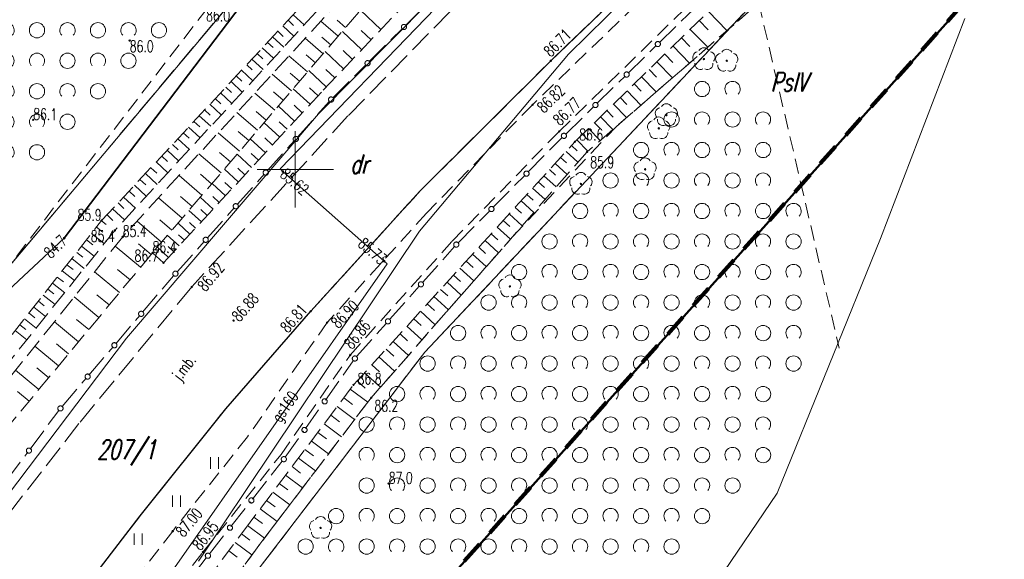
# Model space of a CAD drawing. Header units: metres. Extents: x 6593598 to 6594599, y 5883266 to 5884214.
# Tile 17 of 21: x 6594082 to 6594147, y 5883824 to 5883860. Entities that reach past the tile are written whole.
import ezdxf
from ezdxf.enums import TextEntityAlignment as Align

# ---------------------------------------------------------------- set-up
doc = ezdxf.new("R2010")
doc.units = ezdxf.units.M
doc.header["$MEASUREMENT"] = 0
for name, pattern in [('1', [0]), ('1_1', [0]), ('1_OTKC', [1.5, 1, -0.5]), ('1_OTKJ', [2, 1.5, -0.5]), ('1_OTKK', [0]), ('1_OTRK', [1.75, 1.25, -0.5]), ('1_OTRKG', [1.75, 1.25, -0.5]), ('1_OTZI', [1.5, 1, -0.5]), ('1_OTZK', [1.5, 1, -0.5]), ('1_OTZT', [1.5, 1, -0.5]), ('3_SUEP_A', [0]), ('3_SUGP', [0]), ('3_SUKP', [0]), ('3_SULO', [0]), ('4', [2.5, 1.5, -1]), ('GDE', [0]), ('GUK', [2, 1.5, -0.5])]:
    doc.linetypes.add(name, pattern=pattern)
doc.layers.get('0').update_dxf_attribs({"color": 250, "linetype": 'CONTINUOUS', "lineweight": 100})
for name, color, linetype, lineweight in [('BLOKADA_L_0', 7, '4', 100), ('Dzialki', 7, 'GDE', 18), ('Kontury', 3, 'GUK', 18), ('Numery_dzialek', 7, 'CONTINUOUS', 13), ('Numery_konturow', 3, 'CONTINUOUS', 13), ('OTK_E_T_0', 7, 'CONTINUOUS', 0), ('OTK_L_0', 7, '1_OTKJ', 18), ('OTK_L_1', 7, '1_OTKK', 25), ('OTK_L_11', 7, 'CONTINUOUS', 18), ('OTK_L_2', 7, '1_OTKC', 18), ('OTR_L_1', 7, '1_OTRK', 18), ('OTR_T_0', 7, 'CONTINUOUS', 18), ('OTR_T_1', 7, 'CONTINUOUS', 18), ('OTZ_L_1', 7, '1_OTZK', 18), ('OTZ_L_3', 7, '1_OTZT', 18), ('Podzial_sekcyjny_krzyze', 7, '1', 0), ('SUEP_L_0', 1, '3_SUEP_A', 18), ('SUER_T_0', 1, 'CONTINUOUS', 18), ('SUL_L_1', 7, '3_SULO', 35), ('Zakres_eksportu', 7, 'CONTINUOUS', 50)]:
    doc.layers.add(name, color=color, linetype=linetype, lineweight=lineweight)
for name, color, linetype, lineweight, true_color in [('OTZ_T_0', 7, 'CONTINUOUS', 18, 0x008000), ('SUGP_E_T_0', 7, 'CONTINUOUS', 0, 0xbfbf00), ('SUGP_L_0', 7, '3_SUGP', 18, 0xbfbf00), ('SUGR_T_0', 7, 'CONTINUOUS', 18, 0xbfbf00), ('SUKP_L_0', 7, '3_SUKP', 18, 0x803300)]:
    doc.layers.add(name, color=color, linetype=linetype, lineweight=lineweight, true_color=true_color)
doc.styles.get("Standard").update_dxf_attribs({"font": 'Simplex.SHX', "width": 0.75})

# ---------------------------------------------------------------- blocks, each defined once
blk = doc.blocks.new('2_OTRN')
at = {"linetype": 'Continuous'}
blk.add_circle((0, 0), 0.045, dxfattribs=at)
blk = doc.blocks.new('2_OTRS')
at = {"linetype": 'Continuous'}
blk.add_circle((0, 0), 0.045, dxfattribs=at)
blk = doc.blocks.new('2_OTZK')
at = {"linetype": 'Continuous'}
for centre in [(-1, 1), (1, -1)]:
    blk.add_circle(centre, 0.5, dxfattribs=at)
for centre, start, end in [((1, 1), 318.59038, 221.40962), ((-1, -1), 318.70311, 221.29689)]:
    blk.add_arc(centre, 0.5, start, end, dxfattribs=at)
blk = doc.blocks.new('2_OTZT')
at = {"linetype": 'Continuous'}
for p, q in [((-0.2625, -0.375), (-0.2625, 0.375)), ((0.2625, -0.375), (0.2625, 0.375))]:
    blk.add_line(p, q, dxfattribs=at)
blk = doc.blocks.new('2_OTZL')
at = {"linetype": 'Continuous'}
blk.add_circle((0, 0), 0.045, dxfattribs=at)
for centre, start, end in [((0, 0.375), 30.14012, 149.85988), ((-0.357, 0.116), 102.14447, 221.86002), ((0.357, 0.116), 318.13998, 77.85553), ((-0.22, -0.303), 174.14818, 293.85423), ((0.22, -0.303), 246.14577, 5.85182)]:
    blk.add_arc(centre, 0.375, start, end, dxfattribs=at)
blk = doc.blocks.new('4_SUPS')
at = {"linetype": 'Continuous'}
blk.add_circle((0, 0), 0.0625, dxfattribs=at)

msp = doc.modelspace()

# ---------------------------------------------------------------- linework, layer by layer
at = {"layer": 'BLOKADA_L_0', "linetype": '4'}
msp.add_line((6594167.12, 5883886.88), (6594073.37, 5883782.19), dxfattribs=at)
at = {"layer": 'Dzialki'}
for p, q in [((6594129.11, 5883868.57), (6594117.91, 5883857.56)), ((6594097.29, 5883862.73), (6594070.48, 5883830.86)), ((6594108.5, 5883838.02), (6594130.75, 5883861.65)), ((6594101.53, 5883853.64), (6594108.77, 5883860.93)), ((6594117.91, 5883857.56), (6594108.14, 5883845.96)), ((6594088.93, 5883838.94), (6594101.53, 5883853.64)), ((6594108.14, 5883845.96), (6594093.65, 5883824.32)), ((6594070.15, 5883814.15), (6594088.93, 5883838.94)), ((6594091.65, 5883816.06), (6594108.5, 5883838.02))]:
    msp.add_line(p, q, dxfattribs=at)
at = {"layer": 'Kontury'}
for p, q in [((6594070.48, 5883830.86), (6594097.29, 5883862.73)), ((6594130.75, 5883861.65), (6594108.5, 5883838.02)), ((6594108.5, 5883838.02), (6594091.65, 5883816.06))]:
    msp.add_line(p, q, dxfattribs=at)
at = {"layer": 'OTK_L_0', "linetype": '1_OTKJ'}
for p, q in [((6594116.76, 5883857.12), (6594130.92, 5883870.71)), ((6594112.93, 5883863.19), (6594103.45, 5883853.5)), ((6594108.18, 5883848.58), (6594116.76, 5883857.12)), ((6594103.45, 5883853.5), (6594093.21, 5883842.3)), ((6594101.02, 5883840.7), (6594108.18, 5883848.58)), ((6594093.21, 5883842.3), (6594085.8, 5883833.33)), ((6594095.44, 5883834.31), (6594101.02, 5883840.7)), ((6594089.82, 5883827.28), (6594095.44, 5883834.31)), ((6594085.8, 5883833.33), (6594078.9, 5883824.44)), ((6594083.62, 5883819.21), (6594089.82, 5883827.28))]:
    msp.add_line(p, q, dxfattribs=at)
at = {"layer": 'OTK_L_1', "linetype": '1_OTKK'}
for p, q in [((6594116.76, 5883857.12), (6594130.92, 5883870.71)), ((6594108.18, 5883848.58), (6594116.76, 5883857.12)), ((6594101.02, 5883840.7), (6594108.18, 5883848.58)), ((6594095.44, 5883834.31), (6594101.02, 5883840.7)), ((6594089.82, 5883827.28), (6594095.44, 5883834.31)), ((6594083.62, 5883819.21), (6594089.82, 5883827.28))]:
    msp.add_line(p, q, dxfattribs=at)
at = {"layer": 'OTK_L_11', "linetype": '1_OTKJ'}
for p, q in [((6594107.244, 5883859.453), (6594109.399, 5883861.599)), ((6594123.878, 5883858.313), (6594126.131, 5883860.514)), ((6594104.857, 5883857.077), (6594107.012, 5883859.223)), ((6594121.832, 5883856.315), (6594123.679, 5883858.119)), ((6594102.47, 5883854.7), (6594104.625, 5883856.846)), ((6594119.787, 5883854.317), (6594121.634, 5883856.121)), ((6594100.131, 5883852.097), (6594102.23, 5883854.446)), ((6594117.742, 5883852.319), (6594119.588, 5883854.123)), ((6594098.161, 5883849.895), (6594099.939, 5883851.884)), ((6594115.277, 5883849.834), (6594117.493, 5883852.072)), ((6594096.192, 5883847.692), (6594097.97, 5883849.681)), ((6594112.978, 5883847.512), (6594115.054, 5883849.608)), ((6594094.223, 5883845.489), (6594096.001, 5883847.478)), ((6594110.68, 5883845.191), (6594112.755, 5883847.287)), ((6594092.253, 5883843.287), (6594094.031, 5883845.275)), ((6594108.346, 5883842.583), (6594110.44, 5883844.936)), ((6594089.978, 5883840.628), (6594092.023, 5883843.023)), ((6594106.184, 5883840.155), (6594108.136, 5883842.347)), ((6594088.222, 5883838.572), (6594089.807, 5883840.428)), ((6594104.023, 5883837.727), (6594105.974, 5883839.919)), ((6594086.466, 5883836.515), (6594088.051, 5883838.372)), ((6594101.989, 5883834.88), (6594103.806, 5883837.453)), ((6594084.71, 5883834.459), (6594086.296, 5883836.316)), ((6594100.669, 5883833.009), (6594101.861, 5883834.698)), ((6594082.607, 5883831.662), (6594084.492, 5883834.186)), ((6594099.348, 5883831.139), (6594100.54, 5883832.828)), ((6594081.068, 5883829.604), (6594082.457, 5883831.462)), ((6594097.191, 5883828.383), (6594099.139, 5883830.859)), ((6594095.783, 5883826.593), (6594097.054, 5883828.209)), ((6594094.375, 5883824.804), (6594095.646, 5883826.419)), ((6594092.261, 5883822.014), (6594094.161, 5883824.526))]:
    msp.add_line(p, q, dxfattribs=at)
for centre in [(6594107.128, 5883859.338), (6594123.779, 5883858.216), (6594104.741, 5883856.961), (6594121.733, 5883856.218), (6594102.35, 5883854.58), (6594102.35, 5883854.58), (6594119.688, 5883854.22), (6594117.62, 5883852.2), (6594117.62, 5883852.2), (6594100.035, 5883851.991), (6594098.066, 5883849.788), (6594115.165, 5883849.721), (6594096.096, 5883847.585), (6594112.867, 5883847.4), (6594094.127, 5883845.382), (6594110.56, 5883845.07), (6594110.56, 5883845.07), (6594092.14, 5883843.16), (6594092.14, 5883843.16), (6594108.241, 5883842.465), (6594089.892, 5883840.528), (6594106.079, 5883840.037), (6594088.137, 5883838.472), (6594103.91, 5883837.6), (6594103.91, 5883837.6), (6594086.381, 5883836.416), (6594101.925, 5883834.789), (6594084.6, 5883834.33), (6594084.6, 5883834.33), (6594100.605, 5883832.918), (6594082.532, 5883831.562), (6594099.25, 5883831), (6594099.25, 5883831), (6594097.123, 5883828.296), (6594095.715, 5883826.506), (6594094.27, 5883824.67), (6594094.27, 5883824.67)]:
    msp.add_circle(centre, 0.17, dxfattribs=at)
at = {"layer": 'OTK_L_2', "linetype": '1_OTKC'}
for p, q in [((6594124.49, 5883862.84), (6594115.56, 5883854.24)), ((6594117.31, 5883852.49), (6594125.95, 5883860.92)), ((6594115.56, 5883854.24), (6594108.61, 5883847.13)), ((6594110.29, 5883845.29), (6594117.31, 5883852.49)), ((6594108.61, 5883847.13), (6594102.09, 5883839.96)), ((6594103.6, 5883837.83), (6594110.29, 5883845.29)), ((6594102.09, 5883839.96), (6594096.86, 5883832.46)), ((6594099.07, 5883831.31), (6594103.6, 5883837.83)), ((6594096.86, 5883832.46), (6594091.96, 5883826.29)), ((6594093.94, 5883824.9), (6594099.07, 5883831.31)), ((6594091.96, 5883826.29), (6594082.36, 5883813.79)), ((6594084.18, 5883812.09), (6594093.94, 5883824.9))]:
    msp.add_line(p, q, dxfattribs=at)
at = {"layer": 'OTR_L_1', "linetype": '1_OTRKG'}
for p, q in [((6594101.84, 5883855.2), (6594111.34, 5883865.18)), ((6594087.3, 5883846.64), (6594102.11, 5883862.55)), ((6594118.34, 5883851.81), (6594128.55, 5883861.76)), ((6594104.16, 5883860.3), (6594090.64, 5883844.53)), ((6594091.36, 5883843.88), (6594101.84, 5883855.2)), ((6594103.82, 5883835.87), (6594118.34, 5883851.81)), ((6594072.78, 5883828.16), (6594087.3, 5883846.64)), ((6594090.64, 5883844.53), (6594074.93, 5883825.64)), ((6594096.67, 5883826.37), (6594103.82, 5883835.87)), ((6594078.47, 5883801.97), (6594096.67, 5883826.37))]:
    msp.add_line(p, q, dxfattribs=at)
at = {"layer": 'OTR_L_1', "linetype": '1_OTRK'}
for p, q in [((6594102.56, 5883861.61), (6594088.16, 5883846)), ((6594103.09, 5883861.25), (6594088.68, 5883845.58)), ((6594104.16, 5883860.3), (6594090.64, 5883844.53)), ((6594130.08, 5883860.63), (6594119.14, 5883851.15)), ((6594119.14, 5883851.15), (6594104.98, 5883835.03)), ((6594088.16, 5883846), (6594073.29, 5883827.5)), ((6594088.68, 5883845.58), (6594073.76, 5883827.02)), ((6594091.36, 5883843.88), (6594090.64, 5883844.53)), ((6594104.98, 5883835.03), (6594097.67, 5883825.42)), ((6594097.67, 5883825.42), (6594079.9, 5883801.1))]:
    msp.add_line(p, q, dxfattribs=at)
at = {"layer": 'OTR_L_1', "linetype": '1_1'}
for p, q in [((6594099.863, 5883860.136), (6594100.583, 5883859.467)), ((6594105.612, 5883859.163), (6594104.274, 5883860.437)), ((6594127.097, 5883860.344), (6594128.311, 5883859.097)), ((6594099.528, 5883859.776), (6594099.888, 5883859.44)), ((6594102.819, 5883858.736), (6594101.678, 5883859.715)), ((6594103.3, 5883859.297), (6594102.739, 5883859.778)), ((6594126.491, 5883859.754), (6594127.081, 5883859.148)), ((6594098.854, 5883859.052), (6594099.216, 5883858.715)), ((6594099.191, 5883859.414), (6594099.914, 5883858.742)), ((6594104.356, 5883857.843), (6594103.088, 5883859.05)), ((6594104.975, 5883858.494), (6594104.325, 5883859.113)), ((6594125.903, 5883859.18), (6594127.049, 5883858.004)), ((6594098.177, 5883858.325), (6594098.541, 5883857.987)), ((6594098.516, 5883858.689), (6594099.242, 5883858.013)), ((6594101.833, 5883857.585), (6594100.651, 5883858.598)), ((6594102.33, 5883858.166), (6594101.75, 5883858.663)), ((6594125.331, 5883858.623), (6594125.888, 5883858.052)), ((6594097.498, 5883857.595), (6594097.863, 5883857.255)), ((6594097.838, 5883857.961), (6594098.567, 5883857.282)), ((6594101.326, 5883856.995), (6594100.725, 5883857.51)), ((6594103.165, 5883856.592), (6594101.962, 5883857.737)), ((6594103.753, 5883857.209), (6594103.135, 5883857.797)), ((6594124.237, 5883857.557), (6594124.762, 5883857.017)), ((6594124.776, 5883858.082), (6594125.858, 5883856.972)), ((6594096.815, 5883856.862), (6594097.182, 5883856.52)), ((6594097.157, 5883857.229), (6594097.889, 5883856.547)), ((6594100.811, 5883856.394), (6594099.588, 5883857.442)), ((6594123.713, 5883857.046), (6594124.734, 5883855.998)), ((6594096.473, 5883856.494), (6594097.208, 5883855.809)), ((6594099.753, 5883855.16), (6594098.488, 5883856.245)), ((6594100.287, 5883855.782), (6594099.665, 5883856.316)), ((6594102.035, 5883855.405), (6594100.894, 5883856.491)), ((6594102.593, 5883855.991), (6594102.007, 5883856.548)), ((6594123.203, 5883856.55), (6594123.7, 5883856.04)), ((6594095.785, 5883855.755), (6594096.524, 5883855.067)), ((6594096.129, 5883856.125), (6594096.498, 5883855.782)), ((6594122.228, 5883855.599), (6594122.696, 5883855.118)), ((6594122.709, 5883856.067), (6594123.673, 5883855.078)), ((6594095.095, 5883855.014), (6594095.837, 5883854.322)), ((6594095.44, 5883855.385), (6594095.811, 5883855.04)), ((6594098.659, 5883853.883), (6594097.349, 5883855.007)), ((6594099.211, 5883854.527), (6594098.567, 5883855.079)), ((6594100.974, 5883854.265), (6594099.866, 5883855.291)), ((6594101.497, 5883854.83), (6594100.932, 5883855.353)), ((6594121.761, 5883855.144), (6594122.671, 5883854.21)), ((6594094.401, 5883854.269), (6594095.147, 5883853.574)), ((6594094.748, 5883854.642), (6594095.12, 5883854.295)), ((6594120.867, 5883854.272), (6594121.726, 5883853.391)), ((6594121.307, 5883854.702), (6594121.75, 5883854.248)), ((6594094.053, 5883853.895), (6594094.427, 5883853.547)), ((6594097.526, 5883852.562), (6594096.17, 5883853.725)), ((6594098.097, 5883853.228), (6594097.431, 5883853.8)), ((6594099.958, 5883853.167), (6594098.891, 5883854.154)), ((6594100.461, 5883853.71), (6594099.917, 5883854.214)), ((6594120.438, 5883853.855), (6594120.856, 5883853.427)), ((6594093.355, 5883853.145), (6594093.73, 5883852.795)), ((6594093.704, 5883853.52), (6594094.454, 5883852.823)), ((6594098.98, 5883852.11), (6594097.953, 5883853.061)), ((6594099.464, 5883852.634), (6594098.941, 5883853.118)), ((6594119.618, 5883853.055), (6594120.012, 5883852.651)), ((6594120.022, 5883853.449), (6594120.833, 5883852.617)), ((6594092.653, 5883852.391), (6594093.031, 5883852.04)), ((6594093.005, 5883852.768), (6594093.757, 5883852.068)), ((6594096.353, 5883851.194), (6594094.949, 5883852.397)), ((6594096.944, 5883851.884), (6594096.255, 5883852.475)), ((6594119.225, 5883852.673), (6594119.991, 5883851.887)), ((6594092.301, 5883852.013), (6594093.058, 5883851.309)), ((6594098.039, 5883851.094), (6594097.051, 5883852.008)), ((6594098.505, 5883851.597), (6594098.001, 5883852.063)), ((6594118.473, 5883851.94), (6594119.195, 5883851.198)), ((6594118.844, 5883852.301), (6594119.216, 5883851.919)), ((6594091.595, 5883851.254), (6594092.355, 5883850.547)), ((6594091.949, 5883851.634), (6594092.328, 5883851.281)), ((6594095.139, 5883849.778), (6594093.686, 5883851.024)), ((6594095.751, 5883850.492), (6594095.037, 5883851.104)), ((6594097.582, 5883850.6), (6594097.097, 5883851.049)), ((6594117.76, 5883851.173), (6594118.537, 5883850.464)), ((6594118.114, 5883851.562), (6594118.499, 5883851.211)), ((6594090.886, 5883850.492), (6594091.649, 5883849.782)), ((6594091.241, 5883850.874), (6594091.622, 5883850.519)), ((6594097.133, 5883850.116), (6594096.183, 5883850.996)), ((6594117.041, 5883850.384), (6594117.833, 5883849.662)), ((6594117.402, 5883850.78), (6594117.794, 5883850.423)), ((6594090.53, 5883850.11), (6594090.912, 5883849.754)), ((6594096.262, 5883849.175), (6594095.348, 5883850.021)), ((6594096.693, 5883849.641), (6594096.227, 5883850.072)), ((6594116.677, 5883849.984), (6594117.077, 5883849.62)), ((6594089.816, 5883849.343), (6594090.2, 5883848.985)), ((6594090.173, 5883849.727), (6594090.94, 5883849.013)), ((6594093.882, 5883848.312), (6594092.378, 5883849.601)), ((6594094.516, 5883849.051), (6594093.777, 5883849.685)), ((6594095.424, 5883848.269), (6594094.544, 5883849.084)), ((6594095.839, 5883848.718), (6594095.39, 5883849.133)), ((6594115.939, 5883849.174), (6594116.346, 5883848.803)), ((6594116.31, 5883849.581), (6594117.116, 5883848.846)), ((6594089.098, 5883848.572), (6594089.484, 5883848.213)), ((6594089.457, 5883848.958), (6594090.227, 5883848.241)), ((6594115.565, 5883848.763), (6594116.386, 5883848.015)), ((6594088.378, 5883847.798), (6594088.765, 5883847.437)), ((6594088.738, 5883848.185), (6594089.512, 5883847.465)), ((6594092.581, 5883846.795), (6594091.024, 5883848.129)), ((6594093.237, 5883847.56), (6594092.472, 5883848.216)), ((6594094.617, 5883847.398), (6594093.771, 5883848.182)), ((6594095.016, 5883847.83), (6594094.585, 5883848.229)), ((6594114.806, 5883847.931), (6594115.643, 5883847.169)), ((6594115.187, 5883848.349), (6594115.602, 5883847.971)), ((6594088.016, 5883847.409), (6594088.793, 5883846.686)), ((6594093.841, 5883846.56), (6594093.027, 5883847.314)), ((6594094.225, 5883846.975), (6594093.81, 5883847.359)), ((6594114.422, 5883847.508), (6594114.844, 5883847.124)), ((6594087.29, 5883846.627), (6594087.599, 5883846.384)), ((6594087.654, 5883847.02), (6594088.043, 5883846.657)), ((6594091.235, 5883845.224), (6594089.623, 5883846.606)), ((6594091.914, 5883846.016), (6594091.122, 5883846.695)), ((6594093.464, 5883846.153), (6594093.065, 5883846.522)), ((6594113.642, 5883846.653), (6594114.072, 5883846.261)), ((6594114.034, 5883847.083), (6594114.886, 5883846.307)), ((6594086.961, 5883846.208), (6594087.38, 5883845.879)), ((6594093.094, 5883845.753), (6594092.311, 5883846.479)), ((6594113.247, 5883846.219), (6594114.115, 5883845.429)), ((6594086.308, 5883845.378), (6594086.722, 5883845.052)), ((6594086.634, 5883845.792), (6594087.467, 5883845.137)), ((6594092.376, 5883844.977), (6594091.622, 5883845.675)), ((6594092.732, 5883845.361), (6594092.347, 5883845.717)), ((6594112.446, 5883845.34), (6594113.329, 5883844.535)), ((6594112.848, 5883845.781), (6594113.286, 5883845.383)), ((6594085.984, 5883844.966), (6594086.808, 5883844.318)), ((6594089.854, 5883843.585), (6594088.189, 5883844.97)), ((6594090.546, 5883844.417), (6594089.714, 5883845.108)), ((6594091.684, 5883844.23), (6594090.959, 5883844.902)), ((6594092.027, 5883844.6), (6594091.657, 5883844.942)), ((6594112.04, 5883844.894), (6594112.486, 5883844.488)), ((6594085.342, 5883844.149), (6594086.157, 5883843.508)), ((6594085.663, 5883844.556), (6594086.072, 5883844.234)), ((6594111.217, 5883843.991), (6594111.671, 5883843.577)), ((6594111.631, 5883844.444), (6594112.53, 5883843.625)), ((6594084.707, 5883843.34), (6594085.513, 5883842.707)), ((6594085.024, 5883843.743), (6594085.429, 5883843.425)), ((6594088.475, 5883841.927), (6594086.838, 5883843.289)), ((6594089.162, 5883842.753), (6594088.336, 5883843.439)), ((6594110.8, 5883843.533), (6594111.716, 5883842.698)), ((6594084.393, 5883842.94), (6594084.793, 5883842.625)), ((6594110.379, 5883843.07), (6594110.841, 5883842.65)), ((6594083.768, 5883842.145), (6594084.164, 5883841.834)), ((6594084.08, 5883842.541), (6594084.877, 5883841.915)), ((6594109.526, 5883842.134), (6594109.996, 5883841.705)), ((6594109.954, 5883842.604), (6594110.887, 5883841.755)), ((6594083.15, 5883841.359), (6594083.542, 5883841.051)), ((6594083.458, 5883841.751), (6594084.247, 5883841.131)), ((6594087.119, 5883840.297), (6594085.509, 5883841.636)), ((6594087.795, 5883841.109), (6594086.983, 5883841.784)), ((6594109.093, 5883841.659), (6594110.043, 5883840.794)), ((6594082.844, 5883840.969), (6594083.624, 5883840.356)), ((6594108.216, 5883840.696), (6594109.183, 5883839.815)), ((6594108.656, 5883841.179), (6594109.136, 5883840.743)), ((6594082.237, 5883840.196), (6594083.008, 5883839.59)), ((6594082.54, 5883840.581), (6594082.927, 5883840.277)), ((6594086.45, 5883839.492), (6594085.652, 5883840.156)), ((6594107.771, 5883840.208), (6594108.259, 5883839.763)), ((6594081.636, 5883839.431), (6594082.398, 5883838.832)), ((6594081.935, 5883839.812), (6594082.319, 5883839.511)), ((6594085.786, 5883838.693), (6594084.203, 5883840.01)), ((6594107.323, 5883839.715), (6594108.308, 5883838.818)), ((6594106.87, 5883839.219), (6594107.367, 5883838.766)), ((6594084.475, 5883837.117), (6594082.917, 5883838.412)), ((6594085.128, 5883837.902), (6594084.342, 5883838.555)), ((6594105.953, 5883838.211), (6594106.459, 5883837.75)), ((6594106.414, 5883838.717), (6594107.416, 5883837.804)), ((6594105.487, 5883837.701), (6594106.509, 5883836.77)), ((6594083.185, 5883835.566), (6594081.654, 5883836.839)), ((6594083.827, 5883836.338), (6594083.055, 5883836.98)), ((6594105.018, 5883837.185), (6594105.533, 5883836.716)), ((6594104.544, 5883836.665), (6594105.584, 5883835.718)), ((6594103.61, 5883835.591), (6594104.753, 5883834.731)), ((6594104.067, 5883836.141), (6594104.591, 5883835.663)), ((6594082.548, 5883834.8), (6594081.789, 5883835.432)), ((6594103.181, 5883835.021), (6594103.751, 5883834.592)), ((6594102.753, 5883834.453), (6594103.89, 5883833.597)), ((6594102.327, 5883833.886), (6594102.894, 5883833.459)), ((6594101.901, 5883833.321), (6594103.032, 5883832.469)), ((6594101.477, 5883832.756), (6594102.041, 5883832.332)), ((6594101.053, 5883832.194), (6594102.178, 5883831.347)), ((6594100.21, 5883831.073), (6594101.329, 5883830.23)), ((6594100.631, 5883831.633), (6594101.192, 5883831.21)), ((6594099.789, 5883830.515), (6594100.348, 5883830.094)), ((6594099.37, 5883829.958), (6594100.484, 5883829.119)), ((6594098.952, 5883829.402), (6594099.508, 5883828.984)), ((6594098.535, 5883828.848), (6594099.643, 5883828.014)), ((6594098.119, 5883828.296), (6594098.672, 5883827.88)), ((6594097.29, 5883827.194), (6594097.84, 5883826.781)), ((6594097.704, 5883827.744), (6594098.807, 5883826.914)), ((6594096.878, 5883826.646), (6594097.975, 5883825.82)), ((6594096.467, 5883826.097), (6594097.016, 5883825.687)), ((6594096.055, 5883825.545), (6594097.159, 5883824.721)), ((6594095.641, 5883824.99), (6594096.196, 5883824.576))]:
    msp.add_line(p, q, dxfattribs=at)
at = {"layer": 'OTZ_L_1', "linetype": '1_OTZK'}
for p, q in [((6594130.397, 5883860.925), (6594135.68, 5883838.27)), ((6594080.8, 5883843.11), (6594094.15, 5883860.46)), ((6594121.061, 5883852.815), (6594130.08, 5883860.63)), ((6594114.242, 5883845.574), (6594121.061, 5883852.815)), ((6594104.98, 5883835.03), (6594114.242, 5883845.574)), ((6594097.67, 5883825.42), (6594104.98, 5883835.03)), ((6594079.9, 5883801.1), (6594097.67, 5883825.42))]:
    msp.add_line(p, q, dxfattribs=at)
at = {"layer": 'OTZ_L_3', "linetype": '1_OTZI'}
for p, q in [((6594116.76, 5883857.12), (6594130.92, 5883870.71)), ((6594124.49, 5883862.84), (6594115.56, 5883854.24)), ((6594108.18, 5883848.58), (6594116.76, 5883857.12)), ((6594115.56, 5883854.24), (6594108.61, 5883847.13)), ((6594101.02, 5883840.7), (6594108.18, 5883848.58)), ((6594108.61, 5883847.13), (6594102.09, 5883839.96)), ((6594095.44, 5883834.31), (6594101.02, 5883840.7)), ((6594102.09, 5883839.96), (6594096.86, 5883832.46)), ((6594089.82, 5883827.28), (6594095.44, 5883834.31)), ((6594096.86, 5883832.46), (6594091.96, 5883826.29)), ((6594083.62, 5883819.21), (6594089.82, 5883827.28)), ((6594091.96, 5883826.29), (6594082.36, 5883813.79))]:
    msp.add_line(p, q, dxfattribs=at)
at = {"layer": 'Podzial_sekcyjny_krzyze'}
for p, q in [((6594100, 5883847.5), (6594100, 5883852.5)), ((6594097.5, 5883850), (6594102.5, 5883850))]:
    msp.add_line(p, q, dxfattribs=at)
at = {"layer": 'SUEP_L_0', "linetype": '3_SUEP_A'}
for p, q in [((6594084.84, 5883845.48), (6594097.65, 5883862.34)), ((6594080.38, 5883841.33), (6594084.84, 5883845.48))]:
    msp.add_line(p, q, dxfattribs=at)
at = {"layer": 'SUGP_L_0', "linetype": '3_SUGP'}
for p, q in [((6594099.004, 5883850.026), (6594112.927, 5883864.454)), ((6594099.192, 5883849.853), (6594099.004, 5883850.026)), ((6594105.831, 5883843.98), (6594099.192, 5883849.853)), ((6594106.028, 5883843.797), (6594105.831, 5883843.98)), ((6594090.548, 5883821.689), (6594106.028, 5883843.797))]:
    msp.add_line(p, q, dxfattribs=at)
at = {"layer": 'SUKP_L_0', "linetype": '3_SUKP'}
for p, q in [((6594143.918, 5883859.891), (6594138.386, 5883845.466)), ((6594138.386, 5883845.466), (6594131.602, 5883828.768)), ((6594131.602, 5883828.768), (6594124.311, 5883818.008))]:
    msp.add_line(p, q, dxfattribs=at)
at = {"layer": 'SUL_L_1', "linetype": '3_SULO'}
for p, q in [((6594084.84, 5883845.48), (6594097.65, 5883862.34)), ((6594099.192, 5883849.853), (6594105.831, 5883843.98))]:
    msp.add_line(p, q, dxfattribs=at)
at = {"layer": 'Zakres_eksportu', "linetype": 'Continuous'}
msp.add_line((6594167.128, 5883886.874), (6594073.379, 5883782.185), dxfattribs=at)

# ---------------------------------------------------------------- block references
at = {"layer": 'OTR_T_0'}
for p in [(6594116.76, 5883857.12), (6594115.56, 5883854.24), (6594117.31, 5883852.49), (6594093.21, 5883842.3), (6594101.02, 5883840.7), (6594095.95, 5883840.09), (6594102.09, 5883839.96), (6594103.6, 5883837.83), (6594091.96, 5883826.29), (6594093.94, 5883824.9)]:
    msp.add_blockref('2_OTRS', p, dxfattribs=at)
at = {"layer": 'OTR_T_1'}
for p in [(6594089.14, 5883858.44), (6594118.34, 5883851.81), (6594119.14, 5883851.15), (6594087.3, 5883846.64), (6594088.16, 5883846), (6594088.68, 5883845.58), (6594090.64, 5883844.53), (6594091.36, 5883843.88), (6594103.82, 5883835.87), (6594104.98, 5883835.03)]:
    msp.add_blockref('2_OTRN', p, dxfattribs=at)
for p, rotation in [((6594082.81, 5883853.255), 359.2010336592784), ((6594106.121, 5883829.4), 359.201032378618)]:
    msp.add_blockref('2_OTRN', p, dxfattribs=dict(at, rotation=rotation))
at = {"layer": 'OTZ_L_1'}
for p in [(6594082.06, 5883860.12), (6594086.06, 5883860.12), (6594090.06, 5883860.12), (6594084.06, 5883858.12), (6594088.06, 5883858.12), (6594082.06, 5883856.12), (6594086.06, 5883856.12), (6594084.06, 5883854.12), (6594127.68, 5883854.27), (6594082.06, 5883852.12), (6594125.68, 5883852.27), (6594129.68, 5883852.27), (6594123.68, 5883850.27), (6594127.68, 5883850.27), (6594121.68, 5883848.27), (6594125.68, 5883848.27), (6594129.68, 5883848.27), (6594119.68, 5883846.27), (6594123.68, 5883846.27), (6594127.68, 5883846.27), (6594131.68, 5883846.27), (6594117.68, 5883844.27), (6594121.68, 5883844.27), (6594125.68, 5883844.27), (6594129.68, 5883844.27), (6594115.68, 5883842.27), (6594119.68, 5883842.27), (6594123.68, 5883842.27), (6594127.68, 5883842.27), (6594131.68, 5883842.27), (6594113.68, 5883840.27), (6594117.68, 5883840.27), (6594121.68, 5883840.27), (6594125.68, 5883840.27), (6594129.68, 5883840.27), (6594111.68, 5883838.27), (6594115.68, 5883838.27), (6594119.68, 5883838.27), (6594123.68, 5883838.27), (6594127.68, 5883838.27), (6594131.68, 5883838.27), (6594109.68, 5883836.27), (6594113.68, 5883836.27), (6594117.68, 5883836.27), (6594121.68, 5883836.27), (6594125.68, 5883836.27), (6594129.68, 5883836.27), (6594107.68, 5883834.27), (6594111.68, 5883834.27), (6594115.68, 5883834.27), (6594119.68, 5883834.27), (6594123.68, 5883834.27), (6594127.68, 5883834.27), (6594105.68, 5883832.27), (6594109.68, 5883832.27), (6594113.68, 5883832.27), (6594117.68, 5883832.27), (6594121.68, 5883832.27), (6594125.68, 5883832.27), (6594129.68, 5883832.27), (6594107.68, 5883830.27), (6594111.68, 5883830.27), (6594115.68, 5883830.27), (6594119.68, 5883830.27), (6594123.68, 5883830.27), (6594127.68, 5883830.27), (6594105.68, 5883828.27), (6594109.68, 5883828.27), (6594113.68, 5883828.27), (6594117.68, 5883828.27), (6594121.68, 5883828.27), (6594125.68, 5883828.27), (6594103.68, 5883826.27), (6594107.68, 5883826.27), (6594111.68, 5883826.27), (6594115.68, 5883826.27), (6594119.68, 5883826.27), (6594123.68, 5883826.27), (6594101.68, 5883824.27), (6594105.68, 5883824.27), (6594109.68, 5883824.27), (6594113.68, 5883824.27), (6594117.68, 5883824.27), (6594121.68, 5883824.27)]:
    msp.add_blockref('2_OTZK', p, dxfattribs=at)
at = {"layer": 'OTZ_L_3'}
for p in [(6594094.7, 5883830.75), (6594092.2, 5883828.25), (6594089.7, 5883825.75)]:
    msp.add_blockref('2_OTZT', p, dxfattribs=at)
at = {"layer": 'OTZ_T_0'}
for p in [(6594126.802, 5883857.228), (6594128.299, 5883857.121), (6594124.342, 5883853.553), (6594123.836, 5883852.69), (6594122.945, 5883850.003), (6594118.732, 5883849.05), (6594114.082, 5883842.327), (6594101.66, 5883826.49)]:
    msp.add_blockref('2_OTZL', p, dxfattribs=at)
at = {"layer": 'SUER_T_0'}
msp.add_blockref('4_SUPS', (6594084.84, 5883845.48), dxfattribs=at)
at = {"layer": 'SUGR_T_0'}
for p in [(6594099.192, 5883849.853), (6594105.831, 5883843.98)]:
    msp.add_blockref('4_SUPS', p, dxfattribs=at)

# ---------------------------------------------------------------- texts
at = {"layer": 'Numery_dzialek', "oblique": 15, "width": 0.7}
msp.add_text('207/1', height=1.25, dxfattribs=at).set_placement((6594088.921, 5883831.545), align=Align.MIDDLE)
at = {"layer": 'Numery_konturow', "oblique": 15, "width": 0.7}
msp.add_text('PsIV', height=1.25, dxfattribs=at).set_placement((6594133.57, 5883856.352), align=Align.TOP_RIGHT)
msp.add_text('dr', height=1.25, dxfattribs=at).set_placement((6594103.591, 5883850.981), align=Align.TOP_LEFT)
at = {"layer": 'OTK_E_T_0', "lineweight": 9, "width": 0.7}
msp.add_text('j.mb.', height=0.75, rotation=52.52382, dxfattribs=at).set_placement((6594092.785, 5883836.939), align=Align.MIDDLE)
at = {"layer": 'OTR_T_0', "lineweight": 9, "width": 0.7}
for s, rotation, p in [('86.71', 45.08099, (6594116.75, 5883857.321)), ('86.77', 44.667, (6594117.366, 5883852.82)), ('86.86', 50.82299, (6594103.718, 5883838.153)), ('86.95', 51.82659, (6594093.778, 5883824.958))]:
    msp.add_text(s, height=0.75, rotation=rotation, dxfattribs=at).set_placement(p)
for s, rotation, p in [('86.82', 44.64, (6594115.787, 5883854.176)), ('86.92', 50.74201, (6594093.536, 5883842.412)), ('86.90', 45.51596, (6594102.282, 5883840.051)), ('87.00', 50.472, (6594092.103, 5883826.314))]:
    msp.add_text(s, height=0.75, rotation=rotation, dxfattribs=at).set_placement(p, align=Align.TOP_LEFT)
msp.add_text('86.88', height=0.75, rotation=49.16159, dxfattribs=at).set_placement((6594096.058, 5883840.199), align=Align.MIDDLE_LEFT)
msp.add_text('86.81', height=0.75, rotation=49.05343, dxfattribs=at).set_placement((6594100.844, 5883840.757), align=Align.RIGHT)
at = {"layer": 'OTR_T_1', "lineweight": 9, "width": 0.7}
for s, p in [('86.0', (6594094.15, 5883860.46)), ('86.0', (6594089.14, 5883858.44)), ('85.9', (6594119.344, 5883850.837)), ('86.2', (6594105.186, 5883834.866))]:
    msp.add_text(s, height=0.75, dxfattribs=at).set_placement(p, align=Align.TOP_LEFT)
for s, p in [('86.1', (6594082.81, 5883853.255)), ('87.0', (6594106.121, 5883829.4))]:
    msp.add_text(s, height=0.75, rotation=359.20103, dxfattribs=at).set_placement(p)
for s, p in [('86.6', (6594118.625, 5883851.909)), ('85.4', (6594088.68, 5883845.58)), ('86.4', (6594090.64, 5883844.53)), ('86.8', (6594104.082, 5883835.895))]:
    msp.add_text(s, height=0.75, dxfattribs=at).set_placement(p)
for s, p in [('85.9', (6594087.3, 5883846.64)), ('86.7', (6594091.032, 5883843.97))]:
    msp.add_text(s, height=0.75, dxfattribs=at).set_placement(p, align=Align.RIGHT)
msp.add_text('85.4', height=0.75, dxfattribs=at).set_placement((6594088.16, 5883846), align=Align.TOP_RIGHT)
at = {"layer": 'SUER_T_0', "lineweight": 9, "width": 0.7}
msp.add_text('84.7', height=0.75, rotation=43.83964, dxfattribs=at).set_placement((6594084.84, 5883845.48), align=Align.MIDDLE_RIGHT)
at = {"layer": 'SUGP_E_T_0', "lineweight": 9, "width": 0.7}
msp.add_text('gs160', height=0.75, rotation=54.99859, dxfattribs=at).set_placement((6594099.431, 5883834.376), align=Align.MIDDLE)
at = {"layer": 'SUGR_T_0', "lineweight": 9, "width": 0.7}
msp.add_text('85.62', height=0.75, rotation=319.30055, dxfattribs=at).set_placement((6594099.192, 5883849.853), align=Align.MIDDLE_LEFT)
msp.add_text('85.73', height=0.75, rotation=319.30055, dxfattribs=at).set_placement((6594105.831, 5883843.98), align=Align.MIDDLE_RIGHT)

doc.saveas('drawing.dxf')
